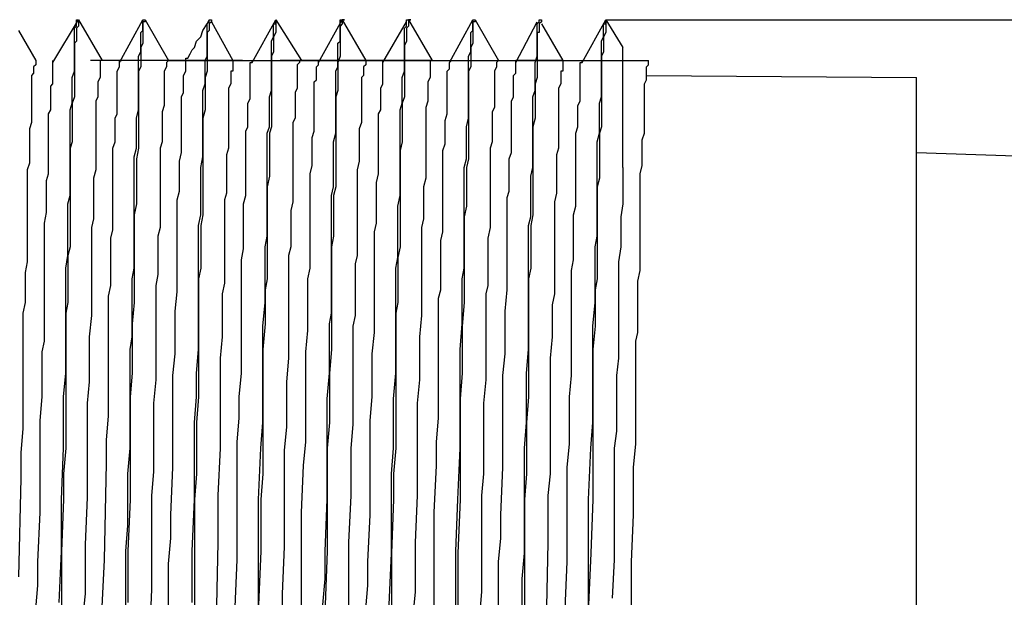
# Model space of a CAD drawing. Header units: millimetres. Extents: x 925 to 1233, y 824 to 885.
# Tile 4 of 7: x 946 to 969, y 853 to 867. Entities that reach past the tile are written whole.
import ezdxf

# ---------------------------------------------------------------- set-up
doc = ezdxf.new("R2010")
doc.units = ezdxf.units.MM
doc.header["$LTSCALE"] = 0.3
doc.linetypes.add('ACAD_ISO02W100', pattern=[15, 12, -3])
doc.styles.add('HC_GBDIM', font='romans', dxfattribs={"width": 0.667, "bigfont": 'gbcbig'})
doc.dimstyles.new('HC_GBDIM', dxfattribs={"dimtxt": 3.5, "dimasz": 2.5, "dimexe": 2, "dimexo": 0, "dimgap": 1.5, "dimtad": 1, "dimdec": 1, "dimzin": 0, "dimdsep": 46, "dimtxsty": 'HC_GBDIM', "dimcen": 2.5, "dimclrd": 130, "dimclre": 130, "dimclrt": 3, "dimadec": 0, "dimazin": 0, "dimtfac": 0.714286, "dimtdec": 1, "dimtmove": 0, "dimatfit": 3, "dimfxl": 1, "dimtzin": 0, "dimlwd": -1, "dimlwe": -1, "dimarcsym": 0})

# ---------------------------------------------------------------- blocks, each defined once
blk = doc.blocks.new('*D16')
at = {"color": 130}
for p, q in [((959.867, 867.153), (994.565, 867.153)), ((992.565, 864.653), (992.565, 844.405)), ((959.054, 841.905), (994.565, 841.905)), ((992.565, 841.905), (992.565, 826.623))]:
    blk.add_line(p, q, dxfattribs=at)
for points in [[(992.982, 864.653), (992.149, 864.653), (992.565, 867.153)], [(992.149, 844.405), (992.982, 844.405), (992.565, 841.905)]]:
    blk.add_solid(points, dxfattribs=at)
at = {"layer": 'Defpoints', "color": 0}
for p in [(959.867, 867.153), (959.054, 841.905), (992.565, 841.905)]:
    blk.add_point(p, dxfattribs=at)
at = {"color": 3, "insert": (989.315, 833.014), "char_height": 3.5, "attachment_point": 5, "rotation": 90, "style": 'HC_GBDIM'}
blk.add_mtext('M16x1{}{{\\H0.7x;}{}}', dxfattribs=at)
blk = doc.blocks.new('*D17')
at = {"color": 130}
for p, q in [((983.032, 854.529), (983.032, 831.53)), ((941.63, 841.047), (941.63, 831.53)), ((944.13, 833.53), (980.532, 833.53))]:
    blk.add_line(p, q, dxfattribs=at)
for points in [[(944.13, 833.946), (944.13, 833.113), (941.63, 833.53)], [(980.532, 833.113), (980.532, 833.946), (983.032, 833.53)]]:
    blk.add_solid(points, dxfattribs=at)
at = {"layer": 'Defpoints', "color": 0}
for p in [(983.032, 854.529), (941.63, 841.047), (983.032, 833.53)]:
    blk.add_point(p, dxfattribs=at)
at = {"color": 3, "insert": (962.331, 836.78), "char_height": 3.5, "attachment_point": 5, "style": 'HC_GBDIM'}
blk.add_mtext('27.5{}{{\\H0.7x;}{}}', dxfattribs=at)

msp = doc.modelspace()

# ---------------------------------------------------------------- linework, layer by layer
at = {"color": 0, "lineweight": 25}
for points in [[(946.761, 866.137), (947.37, 867.153)], [(947.37, 867.153), (947.37, 867.102), (947.37, 867.051), (947.37, 867), (947.32, 866.95), (947.32, 866.899), (947.32, 866.848), (947.32, 866.746), (947.32, 866.645), (947.269, 866.594), (947.269, 866.492), (947.269, 866.391), (947.269, 866.289), (947.269, 866.137), (947.269, 866.035), (947.269, 865.934), (947.269, 865.781), (947.269, 865.629), (947.269, 865.476), (947.269, 865.324), (947.218, 865.172), (947.218, 865.019), (947.218, 864.816), (947.218, 864.664), (947.218, 864.46), (947.218, 864.257), (947.167, 864.105), (947.167, 863.851), (947.167, 863.648), (947.167, 863.444), (947.167, 863.19), (947.167, 862.987), (947.167, 862.784), (947.167, 862.53), (947.167, 862.276), (947.167, 862.022), (947.167, 861.768), (947.116, 861.565), (947.116, 861.26), (947.116, 861.006), (947.116, 860.752), (947.116, 860.447), (947.066, 860.193), (947.066, 859.939), (947.066, 859.33), (947.066, 858.771), (947.066, 858.212)], [(947.269, 866.95), (947.32, 867), (947.32, 867.051), (947.32, 867.102), (947.32, 867.153), (947.37, 867.153)], [(947.37, 867.153), (947.929, 866.188)], [(948.336, 866.137), (948.894, 867.153)], [(948.945, 867.153), (948.945, 867.102), (948.894, 867.102), (948.894, 867.051), (948.894, 867), (948.894, 866.95), (948.894, 866.899), (948.894, 866.848), (948.894, 866.746), (948.894, 866.645), (948.894, 866.594), (948.844, 866.492), (948.844, 866.391), (948.844, 866.289), (948.844, 866.137), (948.844, 866.035), (948.793, 865.934), (948.793, 865.781), (948.793, 865.629), (948.793, 865.527), (948.793, 865.324), (948.793, 865.172), (948.793, 865.019), (948.793, 864.816), (948.793, 864.664), (948.793, 864.46), (948.793, 864.257), (948.793, 864.105), (948.742, 863.851), (948.742, 863.648), (948.742, 863.444), (948.742, 863.19), (948.742, 862.987), (948.742, 862.784), (948.691, 862.53), (948.691, 862.276), (948.691, 862.073), (948.691, 861.768), (948.691, 861.565), (948.691, 861.26), (948.691, 861.006), (948.691, 860.447), (948.64, 859.939), (948.64, 859.33), (948.64, 858.771), (948.59, 858.212), (948.59, 857.602), (948.59, 856.993)], [(948.844, 866.492), (948.844, 866.594), (948.844, 866.645), (948.844, 866.746), (948.844, 866.848), (948.894, 866.899), (948.894, 866.95), (948.894, 867), (948.894, 867.051), (948.894, 867.102), (948.894, 867.153)], [(948.894, 867.153), (948.945, 867.153)], [(948.945, 867.153), (949.504, 866.188)], [(949.91, 866.137), (949.91, 866.238), (949.961, 866.238), (950.012, 866.34), (950.063, 866.442), (950.114, 866.492), (950.164, 866.645), (950.266, 866.746), (950.317, 866.899), (950.418, 867.051), (950.469, 867.153)], [(950.52, 867.153), (950.52, 867.102), (950.469, 867.051), (950.469, 867), (950.469, 866.95), (950.469, 866.899), (950.418, 866.848), (950.418, 866.746), (950.418, 866.645), (950.418, 866.594), (950.418, 866.492), (950.418, 866.391), (950.418, 866.289), (950.418, 866.137), (950.418, 866.035), (950.418, 865.934), (950.368, 865.781), (950.368, 865.629), (950.368, 865.476), (950.368, 865.324), (950.368, 865.172), (950.368, 865.019), (950.317, 864.816), (950.317, 864.664), (950.317, 864.46), (950.317, 864.257), (950.317, 864.054), (950.317, 863.851), (950.317, 863.648), (950.317, 863.444), (950.317, 863.19), (950.317, 862.987), (950.317, 862.784), (950.317, 862.53), (950.266, 862.276), (950.266, 862.022), (950.266, 861.768), (950.266, 861.514), (950.266, 861.26), (950.215, 861.006), (950.215, 860.752), (950.215, 860.447), (950.215, 860.193), (950.215, 859.939), (950.215, 859.634), (950.215, 859.33), (950.215, 858.771)], [(950.418, 866.95), (950.418, 867), (950.418, 867.051), (950.469, 867.102), (950.469, 867.153)], [(950.469, 867.153), (950.52, 867.153)], [(951.485, 866.137), (952.044, 867.153)], [(952.044, 867.153), (952.044, 867.102), (952.044, 867.051), (952.044, 867), (952.044, 866.95), (952.044, 866.899), (952.044, 866.848), (951.993, 866.746), (951.993, 866.645), (951.993, 866.594), (951.993, 866.492), (951.993, 866.391), (951.942, 866.289), (951.942, 866.137), (951.942, 866.035), (951.942, 865.934), (951.942, 865.781), (951.942, 865.629), (951.942, 865.476), (951.942, 865.324), (951.942, 865.172), (951.942, 865.019), (951.942, 864.816), (951.942, 864.613), (951.892, 864.46), (951.892, 864.257), (951.892, 864.054), (951.892, 863.851), (951.892, 863.648), (951.892, 863.444), (951.841, 863.19), (951.841, 862.987), (951.841, 862.784), (951.841, 862.53), (951.841, 862.276), (951.841, 862.022), (951.841, 861.768), (951.841, 861.514), (951.841, 861.26), (951.841, 861.006), (951.79, 860.752), (951.79, 860.447), (951.79, 859.939), (951.739, 859.33), (951.739, 858.771), (951.739, 858.212), (951.739, 857.602)], [(951.993, 866.95), (951.993, 867), (951.993, 867.051), (952.044, 867.051), (952.044, 867.102), (952.044, 867.153)], [(952.044, 867.153), (952.654, 866.188)], [(953.06, 866.137), (953.619, 867.153)], [(953.67, 867.153), (953.619, 867.153), (953.619, 867.102), (953.619, 867.051), (953.568, 867), (953.568, 866.95), (953.568, 866.848), (953.568, 866.746), (953.568, 866.645), (953.568, 866.594), (953.568, 866.492), (953.568, 866.391), (953.568, 866.289), (953.517, 866.137), (953.517, 866.035), (953.517, 865.934), (953.517, 865.781), (953.517, 865.629), (953.517, 865.476), (953.466, 865.324), (953.466, 865.172), (953.466, 865.019), (953.466, 864.816), (953.466, 864.613), (953.466, 864.46), (953.466, 864.257), (953.466, 864.054), (953.466, 863.851), (953.466, 863.648), (953.466, 863.444), (953.466, 863.19), (953.416, 862.987), (953.416, 862.784), (953.416, 862.53), (953.416, 862.276), (953.416, 862.022), (953.365, 861.768), (953.365, 861.514), (953.365, 861.006), (953.365, 860.447), (953.365, 859.939), (953.365, 859.33), (953.314, 858.771), (953.314, 858.212), (953.314, 857.602), (953.263, 856.993), (953.263, 856.383)], [(953.517, 866.492), (953.517, 866.594), (953.568, 866.645), (953.568, 866.746), (953.568, 866.848), (953.568, 866.95), (953.568, 867), (953.568, 867.051), (953.568, 867.102), (953.568, 867.153)], [(953.568, 867.153), (953.67, 867.153)], [(953.619, 867.153), (954.178, 866.188)], [(955.194, 867.153), (955.194, 867.102), (955.194, 867.051), (955.194, 867), (955.143, 866.95), (955.143, 866.848), (955.143, 866.797), (955.143, 866.746), (955.143, 866.645), (955.092, 866.543), (955.092, 866.492), (955.092, 866.391), (955.092, 866.289), (955.092, 866.137), (955.092, 866.035), (955.092, 865.934), (955.092, 865.781), (955.092, 865.629), (955.092, 865.476), (955.092, 865.324), (955.041, 865.172), (955.041, 865.019), (955.041, 864.816), (955.041, 864.613), (955.041, 864.46), (955.041, 864.257), (954.99, 864.054), (954.99, 863.851), (954.99, 863.648), (954.99, 863.394), (954.99, 863.19), (954.99, 862.987), (954.99, 862.733), (954.99, 862.479), (954.99, 862.276), (954.99, 862.022), (954.99, 861.768), (954.94, 861.514), (954.94, 861.26), (954.94, 861.006), (954.94, 860.752), (954.94, 860.447), (954.889, 860.193), (954.889, 859.888), (954.889, 859.634), (954.889, 859.33), (954.889, 858.771)], [(955.143, 867), (955.143, 867.051), (955.143, 867.102), (955.143, 867.153), (955.194, 867.153)], [(955.194, 867.153), (955.752, 866.188)], [(956.159, 866.137), (956.718, 867.153)], [(956.768, 867.153), (956.768, 867.102), (956.718, 867.102), (956.718, 867.051), (956.718, 867), (956.718, 866.95), (956.718, 866.848), (956.718, 866.746), (956.718, 866.645), (956.718, 866.594), (956.667, 866.492), (956.667, 866.391), (956.667, 866.289), (956.667, 866.137), (956.667, 866.035), (956.616, 865.934), (956.616, 865.781), (956.616, 865.629), (956.616, 865.476), (956.616, 865.324), (956.616, 865.172), (956.616, 865.019), (956.616, 864.816), (956.616, 864.613), (956.616, 864.46), (956.616, 864.257), (956.616, 864.054), (956.616, 863.851), (956.565, 863.648), (956.565, 863.394), (956.565, 863.19), (956.565, 862.987), (956.565, 862.733), (956.514, 862.479), (956.514, 862.276), (956.514, 862.022), (956.514, 861.768), (956.514, 861.514), (956.514, 861.26), (956.514, 861.006), (956.514, 860.752), (956.514, 860.447), (956.464, 859.888), (956.464, 859.33), (956.464, 858.771), (956.413, 858.161), (956.413, 857.602)], [(956.718, 866.899), (956.718, 866.95), (956.718, 867), (956.718, 867.051), (956.718, 867.102), (956.718, 867.153)], [(956.718, 867.153), (956.768, 867.153)], [(956.768, 867.153), (957.327, 866.188)], [(958.343, 867.153), (958.343, 867.102), (958.292, 867.051), (958.292, 867), (958.292, 866.95), (958.292, 866.848), (958.242, 866.848), (958.242, 866.746), (958.242, 866.645), (958.242, 866.594), (958.242, 866.492), (958.242, 866.391), (958.242, 866.289), (958.242, 866.137), (958.242, 866.035), (958.242, 865.934), (958.242, 865.781), (958.191, 865.629), (958.191, 865.476), (958.191, 865.324), (958.191, 865.172), (958.191, 865.019), (958.191, 864.816), (958.14, 864.613), (958.14, 864.46), (958.14, 864.257), (958.14, 864.054), (958.14, 863.851), (958.14, 863.648), (958.14, 863.444), (958.14, 863.19), (958.14, 862.987), (958.14, 862.784), (958.14, 862.53), (958.089, 862.276), (958.089, 862.022), (958.089, 861.768), (958.089, 861.514), (958.089, 861.26), (958.038, 861.006), (958.038, 860.752), (958.038, 860.447), (958.038, 860.193), (958.038, 859.939), (958.038, 859.634), (958.038, 859.33), (958.038, 859.076)], [(958.242, 866.848), (958.242, 866.95), (958.242, 867), (958.242, 867.051), (958.292, 867.102), (958.292, 867.153)], [(958.292, 867.153), (958.343, 867.153)], [(959.308, 866.137), (959.867, 867.153)], [(959.867, 867.153), (959.867, 867.102), (959.867, 867.051), (959.867, 867), (959.867, 866.95), (959.867, 866.848), (959.816, 866.746), (959.816, 866.645), (959.816, 866.594), (959.816, 866.492), (959.816, 866.391), (959.766, 866.289), (959.766, 866.137), (959.766, 866.035), (959.766, 865.934), (959.766, 865.781), (959.766, 865.629), (959.766, 865.476), (959.766, 865.324), (959.766, 865.172), (959.766, 865.019), (959.766, 864.816), (959.766, 864.613), (959.715, 864.46), (959.715, 864.257), (959.715, 864.054), (959.715, 863.851), (959.715, 863.648), (959.715, 863.394), (959.664, 863.19), (959.664, 862.987), (959.664, 862.733), (959.664, 862.479), (959.664, 862.276), (959.664, 862.022), (959.664, 861.768), (959.664, 861.514), (959.664, 861.26), (959.664, 861.006), (959.613, 860.752), (959.613, 860.447), (959.613, 860.193), (959.613, 859.888), (959.562, 859.33), (959.562, 858.72), (959.562, 858.161)], [(959.816, 866.95), (959.816, 867), (959.816, 867.051), (959.867, 867.051), (959.867, 867.102), (959.867, 867.153)], [(959.867, 867.153), (960.274, 866.492)], [(946.913, 853.335), (946.964, 854.554), (946.964, 855.774), (947.015, 856.993), (947.015, 857.602), (947.015, 858.212), (947.066, 858.771), (947.066, 859.33), (947.066, 859.939), (947.066, 860.447), (947.066, 860.752), (947.066, 861.006), (947.066, 861.26), (947.116, 861.565), (947.116, 861.768), (947.116, 862.073), (947.116, 862.276), (947.116, 862.53), (947.116, 862.784), (947.167, 862.987), (947.167, 863.19), (947.167, 863.444), (947.167, 863.648), (947.167, 863.851), (947.167, 864.105), (947.167, 864.257), (947.167, 864.46), (947.167, 864.664), (947.167, 864.816), (947.167, 865.019), (947.218, 865.172), (947.218, 865.324), (947.218, 865.476), (947.218, 865.629), (947.218, 865.781), (947.269, 865.934), (947.269, 866.035), (947.269, 866.137), (947.269, 866.289), (947.269, 866.391), (947.269, 866.492), (947.269, 866.594), (947.269, 866.645), (947.269, 866.746), (947.269, 866.848), (947.269, 866.899), (947.269, 866.95)], [(950.063, 853.335), (950.063, 854.554), (950.114, 855.774), (950.114, 856.383), (950.114, 856.993), (950.114, 857.602), (950.164, 858.212), (950.164, 858.771), (950.215, 859.33), (950.215, 859.939), (950.215, 860.193), (950.215, 860.447), (950.215, 860.752), (950.215, 861.006), (950.215, 861.26), (950.215, 861.565), (950.215, 861.768), (950.215, 862.073), (950.215, 862.276), (950.266, 862.53), (950.266, 862.784), (950.266, 862.987), (950.266, 863.19), (950.266, 863.444), (950.266, 863.648), (950.317, 863.902), (950.317, 864.105), (950.317, 864.308), (950.317, 864.46), (950.317, 864.664), (950.317, 864.816), (950.317, 865.019), (950.317, 865.172), (950.317, 865.324), (950.317, 865.476), (950.368, 865.629), (950.368, 865.781), (950.368, 865.934), (950.368, 866.035), (950.368, 866.188), (950.418, 866.289), (950.418, 866.391), (950.418, 866.492), (950.418, 866.594), (950.418, 866.645), (950.418, 866.746), (950.418, 866.848), (950.418, 866.899), (950.418, 866.95)], [(950.52, 867.102), (951.028, 866.188)], [(951.638, 853.284), (951.638, 854.554), (951.638, 855.774), (951.688, 856.993), (951.739, 857.602), (951.739, 858.212), (951.739, 858.771), (951.739, 859.33), (951.739, 859.888), (951.79, 860.447), (951.79, 861.006), (951.79, 861.26), (951.79, 861.514), (951.79, 861.768), (951.841, 862.022), (951.841, 862.276), (951.841, 862.53), (951.841, 862.784), (951.841, 862.987), (951.841, 863.19), (951.841, 863.444), (951.841, 863.648), (951.841, 863.851), (951.841, 864.054), (951.841, 864.257), (951.841, 864.46), (951.892, 864.613), (951.892, 864.816), (951.892, 865.019), (951.892, 865.172), (951.892, 865.324), (951.942, 865.476), (951.942, 865.629), (951.942, 865.781), (951.942, 865.934), (951.942, 866.035), (951.942, 866.137), (951.942, 866.289), (951.942, 866.391), (951.942, 866.492), (951.942, 866.594), (951.942, 866.645), (951.993, 866.746), (951.993, 866.848), (951.993, 866.95)], [(954.584, 866.137), (955.143, 867.102)], [(954.736, 853.284), (954.787, 854.504), (954.787, 855.774), (954.787, 856.383), (954.838, 856.993), (954.838, 857.602), (954.838, 858.161), (954.889, 858.771), (954.889, 859.33), (954.889, 859.888), (954.889, 860.447), (954.889, 860.752), (954.889, 861.006), (954.889, 861.26), (954.94, 861.514), (954.94, 861.768), (954.94, 862.022), (954.94, 862.276), (954.94, 862.479), (954.94, 862.733), (954.99, 862.987), (954.99, 863.19), (954.99, 863.394), (954.99, 863.648), (954.99, 863.851), (954.99, 864.054), (954.99, 864.257), (954.99, 864.46), (954.99, 864.613), (954.99, 864.816), (954.99, 865.019), (955.041, 865.172), (955.041, 865.324), (955.041, 865.476), (955.041, 865.629), (955.041, 865.781), (955.092, 865.934), (955.092, 866.035), (955.092, 866.137), (955.092, 866.289), (955.092, 866.391), (955.092, 866.492), (955.092, 866.594), (955.092, 866.645), (955.092, 866.746), (955.092, 866.848), (955.092, 866.95), (955.143, 867)], [(957.734, 866.137), (958.242, 867.102)], [(958.343, 867.051), (958.851, 866.188)], [(959.461, 853.284), (959.461, 854.504), (959.461, 855.774), (959.512, 856.993), (959.562, 857.602), (959.562, 858.161), (959.562, 858.771), (959.562, 859.33), (959.562, 859.888), (959.613, 860.447), (959.613, 860.752), (959.613, 861.006), (959.613, 861.26), (959.613, 861.514), (959.613, 861.768), (959.664, 862.022), (959.664, 862.276), (959.664, 862.479), (959.664, 862.733), (959.664, 862.987), (959.664, 863.19), (959.664, 863.394), (959.664, 863.648), (959.664, 863.851), (959.664, 864.054), (959.664, 864.257), (959.715, 864.46), (959.715, 864.613), (959.715, 864.816), (959.715, 865.019), (959.715, 865.172), (959.766, 865.324), (959.766, 865.476), (959.766, 865.629), (959.766, 865.781), (959.766, 865.934), (959.766, 866.035), (959.766, 866.137), (959.766, 866.289), (959.766, 866.391), (959.766, 866.492), (959.766, 866.594), (959.766, 866.645), (959.816, 866.746), (959.816, 866.848), (959.816, 866.95)], [(945.948, 866.899), (946.354, 866.188)], [(956.311, 853.284), (956.311, 854.554), (956.362, 855.774), (956.413, 856.993), (956.413, 857.602), (956.413, 858.212), (956.413, 858.771), (956.413, 859.025), (956.413, 859.33), (956.464, 859.939), (956.464, 860.447), (956.464, 861.006), (956.514, 861.26), (956.514, 861.514), (956.514, 861.768), (956.514, 862.022), (956.514, 862.276), (956.514, 862.53), (956.514, 862.784), (956.514, 862.987), (956.514, 863.19), (956.514, 863.444), (956.514, 863.648), (956.565, 863.851), (956.565, 864.054), (956.565, 864.257), (956.565, 864.46), (956.565, 864.613), (956.616, 864.816), (956.616, 865.019), (956.616, 865.172), (956.616, 865.324), (956.616, 865.476), (956.616, 865.629), (956.616, 865.781), (956.616, 865.934), (956.616, 866.035), (956.616, 866.137), (956.616, 866.289), (956.667, 866.391), (956.667, 866.492), (956.667, 866.594), (956.667, 866.645), (956.667, 866.746), (956.667, 866.848), (956.718, 866.899)], [(957.886, 853.284), (957.886, 853.894), (957.937, 854.504), (957.937, 855.774), (957.937, 856.383), (957.937, 856.993), (957.988, 857.602), (957.988, 858.161), (957.988, 858.771), (958.038, 859.33), (958.038, 859.939), (958.038, 860.193), (958.038, 860.447), (958.038, 860.752), (958.038, 861.006), (958.038, 861.26), (958.038, 861.514), (958.038, 861.768), (958.038, 862.022), (958.038, 862.276), (958.089, 862.479), (958.089, 862.733), (958.089, 862.987), (958.089, 863.19), (958.089, 863.444), (958.14, 863.648), (958.14, 863.851), (958.14, 864.054), (958.14, 864.257), (958.14, 864.46), (958.14, 864.613), (958.14, 864.816), (958.14, 865.019), (958.14, 865.172), (958.14, 865.324), (958.191, 865.476), (958.191, 865.629), (958.191, 865.781), (958.191, 865.934), (958.191, 866.035), (958.191, 866.137), (958.242, 866.289), (958.242, 866.391), (958.242, 866.492), (958.242, 866.594), (958.242, 866.645), (958.242, 866.746), (958.242, 866.848)], [(948.488, 853.284), (948.488, 854.554), (948.539, 855.164), (948.539, 855.774), (948.539, 856.383), (948.59, 856.993), (948.59, 857.602), (948.59, 858.212), (948.59, 858.771), (948.59, 859.33), (948.64, 859.634), (948.64, 859.939), (948.64, 860.193), (948.64, 860.447), (948.64, 860.752), (948.64, 861.006), (948.691, 861.26), (948.691, 861.565), (948.691, 861.768), (948.691, 862.022), (948.691, 862.276), (948.691, 862.53), (948.691, 862.784), (948.691, 862.987), (948.691, 863.19), (948.691, 863.444), (948.691, 863.648), (948.691, 863.902), (948.742, 864.105), (948.742, 864.257), (948.742, 864.46), (948.742, 864.664), (948.742, 864.816), (948.793, 865.019), (948.793, 865.172), (948.793, 865.324), (948.793, 865.527), (948.793, 865.629), (948.793, 865.781), (948.793, 865.934), (948.793, 866.035), (948.793, 866.137), (948.793, 866.289), (948.844, 866.391), (948.844, 866.492)], [(953.162, 853.284), (953.212, 853.894), (953.212, 854.554), (953.263, 855.774), (953.263, 856.383), (953.263, 856.993), (953.263, 857.602), (953.263, 858.161), (953.314, 858.771), (953.314, 859.33), (953.314, 859.634), (953.314, 859.939), (953.365, 860.193), (953.365, 860.447), (953.365, 860.752), (953.365, 861.006), (953.365, 861.26), (953.365, 861.514), (953.365, 861.768), (953.365, 862.022), (953.365, 862.276), (953.365, 862.53), (953.365, 862.784), (953.365, 862.987), (953.416, 863.19), (953.416, 863.444), (953.416, 863.648), (953.416, 863.851), (953.416, 864.054), (953.416, 864.257), (953.466, 864.46), (953.466, 864.613), (953.466, 864.816), (953.466, 865.019), (953.466, 865.172), (953.466, 865.324), (953.466, 865.476), (953.466, 865.629), (953.466, 865.781), (953.466, 865.934), (953.517, 866.035), (953.517, 866.137), (953.517, 866.289), (953.517, 866.391), (953.517, 866.492)], [(960.274, 863.648), (960.274, 863.8), (960.274, 864.003), (960.274, 864.156), (960.274, 864.308), (960.274, 864.46), (960.274, 864.613), (960.274, 864.714), (960.274, 864.867), (960.274, 865.019), (960.274, 865.121), (960.274, 865.222), (960.274, 865.324), (960.274, 865.426), (960.274, 865.527), (960.274, 865.629), (960.274, 865.73), (960.274, 865.832), (960.274, 865.934), (960.274, 865.984), (960.274, 866.035), (960.274, 866.137), (960.274, 866.188), (960.274, 866.238), (960.274, 866.289), (960.274, 866.34), (960.274, 866.391), (960.274, 866.442), (960.274, 866.492)], [(946.354, 866.188), (946.354, 866.137), (946.354, 866.086), (946.304, 866.035), (946.304, 865.934), (946.304, 865.883), (946.253, 865.832), (946.253, 865.73), (946.253, 865.629), (946.253, 865.527), (946.253, 865.476), (946.253, 865.324), (946.253, 865.222), (946.253, 865.121), (946.253, 865.019), (946.253, 864.867), (946.253, 864.714), (946.202, 864.562), (946.202, 864.41), (946.202, 864.257), (946.202, 864.105), (946.202, 863.902), (946.202, 863.749), (946.151, 863.597), (946.151, 863.394), (946.151, 863.19), (946.151, 862.987), (946.151, 862.784), (946.151, 862.581), (946.151, 862.327), (946.151, 862.124), (946.151, 861.87), (946.151, 861.666), (946.151, 861.412), (946.1, 861.158), (946.1, 860.955), (946.1, 860.701), (946.1, 860.447), (946.05, 860.193), (946.05, 859.939), (946.05, 859.634), (946.05, 859.126), (946.05, 858.568), (946.05, 858.009), (946.05, 857.45), (945.999, 856.891)], [(946.761, 865.934), (946.761, 865.984), (946.761, 866.035), (946.761, 866.086), (946.761, 866.137), (946.761, 866.188)], [(947.929, 866.188), (947.878, 866.188), (947.878, 866.137), (947.878, 866.086), (947.878, 866.035), (947.878, 865.934), (947.878, 865.832), (947.878, 865.781), (947.828, 865.68), (947.828, 865.629), (947.828, 865.527), (947.828, 865.426), (947.828, 865.324), (947.777, 865.222), (947.777, 865.07), (947.777, 864.968), (947.777, 864.816), (947.777, 864.714), (947.777, 864.562), (947.777, 864.41), (947.777, 864.257), (947.777, 864.105), (947.777, 863.902), (947.777, 863.749), (947.777, 863.597), (947.726, 863.394), (947.726, 863.19), (947.726, 863.038), (947.726, 862.835), (947.726, 862.632), (947.726, 862.428), (947.675, 862.225), (947.675, 861.971), (947.675, 861.768), (947.675, 861.565), (947.675, 861.311), (947.675, 861.108), (947.675, 860.6), (947.675, 860.142), (947.624, 859.634), (947.624, 859.126), (947.624, 858.568), (947.574, 858.06), (947.574, 857.501), (947.574, 856.942), (947.574, 855.824)], [(947.929, 853.234), (947.98, 854.351), (948.031, 856.637), (948.031, 857.196), (948.082, 857.755), (948.082, 858.314), (948.082, 858.822), (948.082, 859.33), (948.082, 859.838), (948.082, 860.346), (948.082, 860.6), (948.132, 860.854), (948.132, 861.057), (948.132, 861.311), (948.132, 861.514), (948.132, 861.768), (948.132, 861.971), (948.183, 862.174), (948.183, 862.378), (948.183, 862.581), (948.183, 862.784), (948.183, 862.987), (948.183, 863.19), (948.183, 863.394), (948.183, 863.597), (948.183, 863.749), (948.183, 863.902), (948.183, 864.105), (948.234, 864.257), (948.234, 864.41), (948.234, 864.511), (948.234, 864.714), (948.234, 864.816), (948.285, 864.918), (948.285, 865.07), (948.285, 865.222), (948.285, 865.324), (948.285, 865.426), (948.285, 865.527), (948.285, 865.629), (948.285, 865.68), (948.285, 865.781), (948.285, 865.832), (948.285, 865.934), (948.336, 866.035)], [(948.336, 866.035), (948.336, 866.086), (948.336, 866.137), (948.336, 866.188), (948.386, 866.188)], [(949.504, 866.188), (949.453, 866.137), (949.453, 866.086), (949.453, 866.035), (949.402, 865.934), (949.402, 865.832), (949.402, 865.781), (949.402, 865.68), (949.402, 865.629), (949.402, 865.527), (949.402, 865.426), (949.402, 865.324), (949.402, 865.222), (949.402, 865.121), (949.352, 864.968), (949.352, 864.816), (949.352, 864.714), (949.352, 864.562), (949.352, 864.41), (949.352, 864.257), (949.301, 864.105), (949.301, 863.952), (949.301, 863.8), (949.301, 863.597), (949.301, 863.394), (949.301, 863.241), (949.301, 863.038), (949.301, 862.835), (949.301, 862.632), (949.301, 862.428), (949.301, 862.225), (949.25, 862.022), (949.25, 861.768), (949.25, 861.565), (949.25, 861.362), (949.25, 861.108), (949.199, 860.854), (949.199, 860.65), (949.199, 860.396), (949.199, 860.142), (949.199, 859.888), (949.199, 859.634), (949.199, 859.126), (949.199, 858.618), (949.148, 858.06)], [(949.504, 866.188), (960.883, 866.188)], [(949.91, 865.934), (949.91, 865.984), (949.91, 866.035), (949.91, 866.086), (949.91, 866.137), (949.91, 866.188)], [(951.028, 866.188), (951.028, 866.137), (951.028, 866.086), (951.028, 866.035), (951.028, 865.934), (950.977, 865.934), (950.977, 865.832), (950.977, 865.781), (950.977, 865.68), (950.977, 865.629), (950.926, 865.527), (950.926, 865.426), (950.926, 865.324), (950.926, 865.222), (950.926, 865.121), (950.926, 864.968), (950.926, 864.816), (950.926, 864.714), (950.926, 864.562), (950.926, 864.41), (950.926, 864.257), (950.926, 864.105), (950.876, 863.952), (950.876, 863.8), (950.876, 863.597), (950.876, 863.394), (950.876, 863.241), (950.876, 863.038), (950.825, 862.886), (950.825, 862.682), (950.825, 862.479), (950.825, 862.225), (950.825, 862.022), (950.825, 861.819), (950.825, 861.565), (950.825, 861.362), (950.825, 861.158), (950.825, 860.904), (950.774, 860.65), (950.774, 860.447), (950.774, 860.142), (950.774, 859.634), (950.723, 859.126), (950.723, 858.618), (950.723, 858.11), (950.723, 857.552)], [(951.079, 853.234), (951.13, 854.351), (951.13, 855.469), (951.13, 856.028), (951.13, 856.586), (951.13, 857.145), (951.18, 857.704), (951.18, 858.212), (951.231, 858.771), (951.231, 859.279), (951.231, 859.787), (951.231, 860.041), (951.231, 860.295), (951.231, 860.549), (951.231, 860.752), (951.231, 861.006), (951.231, 861.26), (951.231, 861.463), (951.282, 861.717), (951.282, 861.92), (951.282, 862.124), (951.282, 862.378), (951.282, 862.581), (951.282, 862.784), (951.333, 862.987), (951.333, 863.14), (951.333, 863.343), (951.333, 863.495), (951.333, 863.698), (951.333, 863.902), (951.333, 864.054), (951.333, 864.206), (951.333, 864.359), (951.333, 864.511), (951.384, 864.613), (951.384, 864.816), (951.384, 864.918), (951.384, 865.019), (951.384, 865.172), (951.434, 865.273), (951.434, 865.375), (951.434, 865.476), (951.434, 865.578), (951.434, 865.629), (951.434, 865.73), (951.434, 865.832), (951.434, 865.883), (951.434, 865.934), (951.434, 865.984)], [(951.434, 865.984), (951.434, 866.035), (951.434, 866.086), (951.434, 866.137), (951.485, 866.137), (951.485, 866.188)], [(952.603, 866.188), (952.603, 866.137), (952.552, 866.086), (952.552, 866.035), (952.552, 865.934), (952.552, 865.832), (952.552, 865.781), (952.552, 865.68), (952.552, 865.629), (952.552, 865.527), (952.501, 865.426), (952.501, 865.324), (952.501, 865.222), (952.501, 865.07), (952.501, 864.968), (952.501, 864.816), (952.45, 864.714), (952.45, 864.562), (952.45, 864.41), (952.45, 864.257), (952.45, 864.105), (952.45, 863.902), (952.45, 863.749), (952.45, 863.597), (952.45, 863.394), (952.45, 863.19), (952.45, 862.987), (952.45, 862.835), (952.4, 862.632), (952.4, 862.428), (952.4, 862.174), (952.4, 861.971), (952.4, 861.768), (952.349, 861.565), (952.349, 861.311), (952.349, 861.057), (952.349, 860.6), (952.349, 860.142), (952.349, 859.634), (952.349, 859.126), (952.298, 858.568), (952.298, 858.009), (952.298, 857.501), (952.247, 856.942), (952.247, 856.383)], [(952.654, 853.183), (952.654, 854.351), (952.654, 855.469), (952.704, 856.586), (952.755, 857.145), (952.755, 857.704), (952.755, 858.212), (952.755, 858.771), (952.755, 859.279), (952.806, 859.787), (952.806, 860.295), (952.806, 860.752), (952.806, 861.006), (952.857, 861.26), (952.857, 861.463), (952.857, 861.717), (952.857, 861.92), (952.857, 862.174), (952.857, 862.378), (952.857, 862.581), (952.857, 862.784), (952.857, 862.987), (952.857, 863.14), (952.857, 863.343), (952.857, 863.495), (952.908, 863.698), (952.908, 863.902), (952.908, 864.054), (952.908, 864.206), (952.908, 864.359), (952.958, 864.511), (952.958, 864.664), (952.958, 864.816), (952.958, 864.918), (952.958, 865.019), (952.958, 865.172), (952.958, 865.273), (952.958, 865.375), (952.958, 865.476), (952.958, 865.578), (952.958, 865.68), (953.009, 865.73), (953.009, 865.832), (953.009, 865.883), (953.009, 865.934), (953.009, 865.984)], [(953.009, 865.984), (953.009, 866.035), (953.06, 866.086), (953.06, 866.137), (953.06, 866.188)], [(954.178, 866.188), (954.178, 866.137), (954.178, 866.086), (954.127, 866.035), (954.127, 865.934), (954.127, 865.832), (954.076, 865.781), (954.076, 865.68), (954.076, 865.629), (954.076, 865.527), (954.076, 865.426), (954.076, 865.324), (954.076, 865.222), (954.076, 865.121), (954.076, 864.968), (954.076, 864.816), (954.076, 864.714), (954.025, 864.562), (954.025, 864.41), (954.025, 864.257), (954.025, 864.105), (954.025, 863.952), (954.025, 863.8), (953.974, 863.597), (953.974, 863.394), (953.974, 863.241), (953.974, 863.038), (953.974, 862.835), (953.974, 862.632), (953.974, 862.428), (953.974, 862.225), (953.974, 862.022), (953.974, 861.768), (953.974, 861.565), (953.924, 861.362), (953.924, 861.108), (953.924, 860.854), (953.924, 860.65), (953.924, 860.396), (953.924, 860.142), (953.873, 859.888), (953.873, 859.634), (953.873, 859.126), (953.873, 858.618), (953.873, 858.06)], [(954.178, 853.183), (954.228, 853.742), (954.228, 854.3), (954.279, 855.418), (954.279, 855.977), (954.279, 856.586), (954.279, 857.094), (954.279, 857.653), (954.33, 858.212), (954.33, 858.72), (954.33, 859.228), (954.381, 859.736), (954.381, 860.244), (954.381, 860.752), (954.381, 861.209), (954.381, 861.463), (954.381, 861.666), (954.381, 861.87), (954.381, 862.124), (954.432, 862.327), (954.432, 862.53), (954.432, 862.733), (954.432, 862.936), (954.432, 863.14), (954.432, 863.292), (954.482, 863.495), (954.482, 863.698), (954.482, 863.851), (954.482, 864.003), (954.482, 864.206), (954.482, 864.308), (954.482, 864.511), (954.482, 864.613), (954.482, 864.765), (954.482, 864.918), (954.533, 865.019), (954.533, 865.121), (954.533, 865.273), (954.533, 865.375), (954.533, 865.476), (954.533, 865.527), (954.584, 865.629), (954.584, 865.73), (954.584, 865.832), (954.584, 865.883), (954.584, 865.934), (954.584, 865.984), (954.584, 866.035), (954.584, 866.086)], [(954.584, 866.086), (954.584, 866.137), (954.584, 866.188)], [(955.752, 866.188), (955.702, 866.188), (955.702, 866.137), (955.702, 866.086), (955.702, 866.035), (955.702, 865.934), (955.702, 865.832), (955.702, 865.781), (955.651, 865.68), (955.651, 865.629), (955.651, 865.527), (955.651, 865.426), (955.651, 865.324), (955.651, 865.222), (955.6, 865.07), (955.6, 864.968), (955.6, 864.816), (955.6, 864.714), (955.6, 864.562), (955.6, 864.41), (955.6, 864.257), (955.6, 864.105), (955.6, 863.902), (955.6, 863.749), (955.6, 863.597), (955.6, 863.394), (955.549, 863.19), (955.549, 863.038), (955.549, 862.835), (955.549, 862.632), (955.549, 862.428), (955.498, 862.225), (955.498, 862.022), (955.498, 861.768), (955.498, 861.565), (955.498, 861.362), (955.498, 861.108), (955.498, 860.854), (955.498, 860.65), (955.498, 860.142), (955.448, 859.634), (955.448, 859.126), (955.448, 858.618), (955.397, 858.06), (955.397, 857.501), (955.397, 856.993)], [(955.803, 853.183), (955.803, 854.351), (955.803, 855.469), (955.854, 856.586), (955.854, 857.145), (955.905, 857.704), (955.905, 858.212), (955.905, 858.72), (955.905, 859.279), (955.905, 859.787), (955.905, 860.041), (955.905, 860.295), (955.905, 860.549), (955.956, 860.752), (955.956, 861.006), (955.956, 861.26), (955.956, 861.463), (955.956, 861.666), (955.956, 861.92), (956.006, 862.124), (956.006, 862.378), (956.006, 862.581), (956.006, 862.784), (956.006, 862.987), (956.006, 863.14), (956.006, 863.343), (956.006, 863.495), (956.006, 863.698), (956.006, 863.902), (956.006, 864.054), (956.057, 864.206), (956.057, 864.359), (956.057, 864.511), (956.057, 864.613), (956.057, 864.765), (956.108, 864.918), (956.108, 865.019), (956.108, 865.172), (956.108, 865.273), (956.108, 865.375), (956.108, 865.476), (956.108, 865.578), (956.108, 865.629), (956.108, 865.73), (956.108, 865.832), (956.108, 865.883), (956.108, 865.934), (956.159, 865.984), (956.159, 866.035)], [(956.159, 866.035), (956.159, 866.086), (956.159, 866.137), (956.21, 866.188)], [(957.327, 866.188), (957.276, 866.137), (957.276, 866.086), (957.276, 866.035), (957.226, 865.934), (957.226, 865.832), (957.226, 865.781), (957.226, 865.68), (957.226, 865.629), (957.226, 865.527), (957.226, 865.426), (957.226, 865.324), (957.226, 865.222), (957.226, 865.07), (957.175, 864.968), (957.175, 864.816), (957.175, 864.714), (957.175, 864.562), (957.175, 864.41), (957.175, 864.257), (957.124, 864.105), (957.124, 863.902), (957.124, 863.749), (957.124, 863.597), (957.124, 863.394), (957.124, 863.19), (957.124, 863.038), (957.124, 862.835), (957.124, 862.632), (957.124, 862.428), (957.124, 862.225), (957.073, 861.971), (957.073, 861.768), (957.073, 861.565), (957.073, 861.362), (957.073, 861.108), (957.073, 860.854), (957.022, 860.65), (957.022, 860.396), (957.022, 860.142), (957.022, 859.888), (957.022, 859.634), (957.022, 859.38), (957.022, 859.126), (957.022, 858.618)], [(957.327, 866.188), (957.734, 866.188)], [(957.734, 865.934), (957.734, 865.984), (957.734, 866.035), (957.734, 866.086), (957.734, 866.137), (957.734, 866.188)], [(958.851, 866.188), (957.734, 866.188)], [(958.851, 866.188), (958.851, 866.137), (958.851, 866.086), (958.851, 866.035), (958.851, 865.934), (958.8, 865.934), (958.8, 865.832), (958.8, 865.781), (958.8, 865.68), (958.8, 865.629), (958.75, 865.527), (958.75, 865.426), (958.75, 865.324), (958.75, 865.222), (958.75, 865.07), (958.75, 864.968), (958.75, 864.816), (958.75, 864.714), (958.75, 864.562), (958.75, 864.41), (958.75, 864.257), (958.75, 864.105), (958.699, 863.952), (958.699, 863.8), (958.699, 863.597), (958.699, 863.394), (958.699, 863.19), (958.699, 863.038), (958.648, 862.835), (958.648, 862.632), (958.648, 862.428), (958.648, 862.225), (958.648, 861.971), (958.648, 861.768), (958.648, 861.565), (958.648, 861.362), (958.648, 861.108), (958.648, 860.854), (958.648, 860.65), (958.597, 860.396), (958.597, 860.142), (958.597, 859.634), (958.546, 859.126), (958.546, 858.618), (958.546, 858.06), (958.546, 857.501)], [(958.902, 853.183), (958.953, 854.3), (958.953, 855.418), (958.953, 855.977), (958.953, 856.536), (959.004, 857.094), (959.004, 857.653), (959.004, 858.212), (959.054, 858.72), (959.054, 859.228), (959.054, 859.533), (959.054, 859.736), (959.054, 860.041), (959.054, 860.244), (959.054, 860.498), (959.054, 860.752), (959.054, 860.955), (959.054, 861.209), (959.105, 861.463), (959.105, 861.666), (959.105, 861.87), (959.105, 862.073), (959.105, 862.327), (959.105, 862.53), (959.156, 862.733), (959.156, 862.936), (959.156, 863.089), (959.156, 863.292), (959.156, 863.495), (959.156, 863.698), (959.156, 863.851), (959.156, 864.003), (959.156, 864.156), (959.156, 864.308), (959.156, 864.46), (959.207, 864.613), (959.207, 864.765), (959.207, 864.918), (959.207, 865.019), (959.207, 865.121), (959.258, 865.222), (959.258, 865.375), (959.258, 865.476), (959.258, 865.527), (959.258, 865.629), (959.258, 865.73), (959.258, 865.832), (959.258, 865.883), (959.258, 865.934), (959.258, 865.984)], [(959.258, 865.984), (959.258, 866.035), (959.258, 866.086), (959.258, 866.137), (959.308, 866.137), (959.308, 866.188)], [(960.274, 866.188), (960.883, 866.188)], [(960.477, 853.183), (960.477, 854.3), (960.528, 855.418), (960.528, 855.977), (960.528, 856.536), (960.578, 857.094), (960.578, 857.653), (960.578, 858.212), (960.578, 858.72), (960.578, 859.228), (960.578, 859.533), (960.629, 859.736), (960.629, 860.041), (960.629, 860.244), (960.629, 860.498), (960.629, 860.752), (960.629, 860.955), (960.68, 861.209), (960.68, 861.463), (960.68, 861.666), (960.68, 861.87), (960.68, 862.073), (960.68, 862.327), (960.68, 862.53), (960.68, 862.733), (960.68, 862.936), (960.68, 863.089), (960.68, 863.292), (960.68, 863.495), (960.731, 863.698), (960.731, 863.851), (960.731, 864.003), (960.731, 864.156), (960.731, 864.308), (960.782, 864.46), (960.782, 864.613), (960.782, 864.765), (960.782, 864.918), (960.782, 865.019), (960.782, 865.121), (960.782, 865.222), (960.782, 865.375), (960.782, 865.476), (960.782, 865.527), (960.782, 865.629), (960.832, 865.73), (960.832, 865.832), (960.832, 865.883), (960.832, 865.934), (960.832, 865.984)], [(960.832, 865.984), (960.832, 866.035), (960.883, 866.086), (960.883, 866.137), (960.883, 866.188)], [(946.354, 853.183), (946.405, 853.742), (946.405, 854.3), (946.456, 855.469), (946.456, 856.028), (946.456, 856.586), (946.456, 857.094), (946.456, 857.653), (946.507, 858.212), (946.507, 858.72), (946.507, 859.279), (946.558, 859.533), (946.558, 859.787), (946.558, 860.041), (946.558, 860.295), (946.558, 860.549), (946.558, 860.752), (946.558, 861.006), (946.558, 861.26), (946.558, 861.463), (946.558, 861.666), (946.558, 861.92), (946.558, 862.124), (946.558, 862.327), (946.608, 862.581), (946.608, 862.784), (946.608, 862.936), (946.608, 863.14), (946.608, 863.343), (946.659, 863.495), (946.659, 863.698), (946.659, 863.851), (946.659, 864.003), (946.659, 864.206), (946.659, 864.359), (946.659, 864.511), (946.659, 864.613), (946.659, 864.765), (946.659, 864.918), (946.71, 865.019), (946.71, 865.121), (946.71, 865.273), (946.71, 865.375), (946.71, 865.476), (946.71, 865.578), (946.761, 865.629), (946.761, 865.73), (946.761, 865.832), (946.761, 865.883), (946.761, 865.934)], [(949.504, 853.132), (949.504, 853.742), (949.504, 854.25), (949.555, 854.859), (949.555, 855.418), (949.606, 856.536), (949.606, 857.602), (949.606, 858.161), (949.606, 858.72), (949.656, 859.228), (949.656, 859.736), (949.656, 860.244), (949.707, 860.701), (949.707, 861.158), (949.707, 861.412), (949.707, 861.666), (949.707, 861.87), (949.707, 862.073), (949.707, 862.276), (949.707, 862.479), (949.707, 862.682), (949.707, 862.886), (949.758, 863.089), (949.758, 863.292), (949.758, 863.495), (949.758, 863.648), (949.758, 863.8), (949.809, 864.003), (949.809, 864.156), (949.809, 864.308), (949.809, 864.46), (949.809, 864.613), (949.809, 864.714), (949.809, 864.867), (949.809, 865.019), (949.809, 865.121), (949.809, 865.222), (949.809, 865.324), (949.86, 865.426), (949.86, 865.527), (949.86, 865.629), (949.86, 865.73), (949.86, 865.781), (949.86, 865.832), (949.91, 865.934)], [(957.327, 853.132), (957.327, 854.3), (957.378, 854.859), (957.378, 855.418), (957.429, 856.536), (957.429, 857.094), (957.429, 857.653), (957.429, 858.212), (957.429, 858.72), (957.48, 859.228), (957.48, 859.736), (957.48, 860.244), (957.53, 860.752), (957.53, 860.955), (957.53, 861.209), (957.53, 861.463), (957.53, 861.666), (957.53, 861.87), (957.53, 862.073), (957.53, 862.327), (957.53, 862.53), (957.53, 862.733), (957.53, 862.936), (957.581, 863.089), (957.581, 863.292), (957.581, 863.495), (957.581, 863.698), (957.581, 863.851), (957.632, 864.003), (957.632, 864.156), (957.632, 864.308), (957.632, 864.46), (957.632, 864.613), (957.632, 864.765), (957.632, 864.918), (957.632, 865.019), (957.632, 865.121), (957.632, 865.222), (957.683, 865.324), (957.683, 865.426), (957.683, 865.527), (957.683, 865.629), (957.683, 865.73), (957.683, 865.832), (957.734, 865.883), (957.734, 865.934)], [(960.832, 865.832), (967.233, 865.781)], [(967.233, 843.277), (967.233, 865.781)], [(967.233, 864.003), (970.281, 863.902)], [(960.274, 863.648), (960.274, 863.394), (960.274, 863.089), (960.274, 862.784), (960.223, 862.479), (960.223, 862.124), (960.223, 861.768), (960.172, 861.412), (960.172, 861.057), (960.172, 860.65), (960.172, 860.295), (960.172, 859.939), (960.172, 859.533), (960.172, 859.126), (960.121, 858.72), (960.121, 858.314), (960.121, 857.856), (960.121, 857.399), (960.07, 856.993), (960.07, 856.129), (960.07, 855.266), (960.07, 854.351), (960.02, 853.437)], [(958.038, 859.076), (958.038, 858.771), (958.038, 858.212), (957.988, 857.602), (957.988, 856.993), (957.988, 856.383), (957.937, 855.774), (957.937, 855.164), (957.937, 854.554), (957.937, 853.894), (957.937, 853.284)], [(950.215, 858.771), (950.215, 858.212), (950.164, 857.602), (950.164, 856.993), (950.164, 856.383), (950.114, 855.774), (950.114, 855.164), (950.114, 854.554), (950.114, 853.894), (950.114, 853.284)], [(954.889, 858.771), (954.889, 858.161), (954.889, 857.602), (954.889, 856.993), (954.838, 856.383), (954.838, 855.774), (954.787, 854.504), (954.787, 853.894), (954.787, 853.284)], [(957.022, 858.618), (956.972, 858.06), (956.972, 857.501), (956.972, 856.993), (956.972, 856.383), (956.921, 855.875), (956.921, 855.266), (956.921, 854.707), (956.921, 854.148), (956.921, 853.589), (956.87, 853.03)], [(947.066, 858.212), (947.066, 857.602), (947.066, 856.993), (947.015, 856.383), (947.015, 855.774), (946.964, 854.554), (946.964, 853.284)], [(949.148, 858.06), (949.148, 857.501), (949.148, 856.993), (949.148, 856.434), (949.098, 855.875), (949.098, 854.758), (949.098, 854.148), (949.098, 853.64), (949.047, 852.522)], [(953.873, 858.06), (953.873, 857.552), (953.822, 856.993), (953.822, 856.434), (953.822, 855.875), (953.771, 854.758), (953.771, 853.64), (953.771, 852.522)], [(959.562, 858.161), (959.562, 857.602), (959.562, 856.993), (959.562, 856.383), (959.562, 855.774), (959.512, 854.504), (959.461, 853.284)], [(951.739, 857.602), (951.739, 856.993), (951.739, 856.383), (951.688, 855.774), (951.688, 854.554), (951.638, 853.284)], [(956.413, 857.602), (956.413, 856.993), (956.413, 855.774), (956.362, 854.504), (956.362, 853.284)], [(950.723, 857.552), (950.723, 856.993), (950.672, 855.875), (950.672, 854.758), (950.622, 852.522)], [(958.546, 857.501), (958.546, 856.993), (958.546, 856.383), (958.496, 855.875), (958.496, 854.758), (958.445, 852.472)], [(945.999, 856.891), (945.999, 856.282), (945.948, 853.945)], [(948.59, 856.993), (948.59, 855.774), (948.539, 854.554), (948.539, 853.335)], [(955.397, 856.993), (955.397, 855.875), (955.346, 854.758), (955.346, 853.589), (955.295, 853.03)], [(952.247, 856.383), (952.247, 855.824), (952.247, 855.266), (952.247, 854.656), (952.196, 853.538), (952.196, 852.98)], [(953.263, 856.383), (953.263, 855.774), (953.263, 854.554), (953.212, 853.284)], [(947.574, 855.824), (947.523, 854.707), (947.523, 853.538), (947.472, 853.03)]]:
    msp.add_lwpolyline(points, dxfattribs=at)
msp.add_lwpolyline([(955.194, 867.153), (955.244, 867.153)], close=True, dxfattribs=at)
at = {"color": 0, "linetype": 'ACAD_ISO02W100', "lineweight": 25}
msp.add_lwpolyline([(955.752, 866.188), (946.761, 866.188)], dxfattribs=at)

# ---------------------------------------------------------------- dimensions: what is measured, and where the dimension line sits
dim = msp.add_linear_dim(base=(992.565, 841.905), p1=(959.867, 867.153), p2=(959.054, 841.905), angle=90, text='M16x1{}{{\\H0.7x;}{}}', dimstyle='HC_GBDIM')
dim.commit()
dim.dimension.update_dxf_attribs({"geometry": '*D16', "text_midpoint": (992.565, 833.014), "dimtype": 160})
dim = msp.add_linear_dim(base=(983.032, 833.53), p1=(941.63, 841.047), p2=(983.032, 854.529), text='27.5{}{{\\H0.7x;}{}}', dimstyle='HC_GBDIM')
dim.commit()
dim.dimension.update_dxf_attribs({"geometry": '*D17', "text_midpoint": (962.331, 836.78)})

doc.saveas('drawing.dxf')
